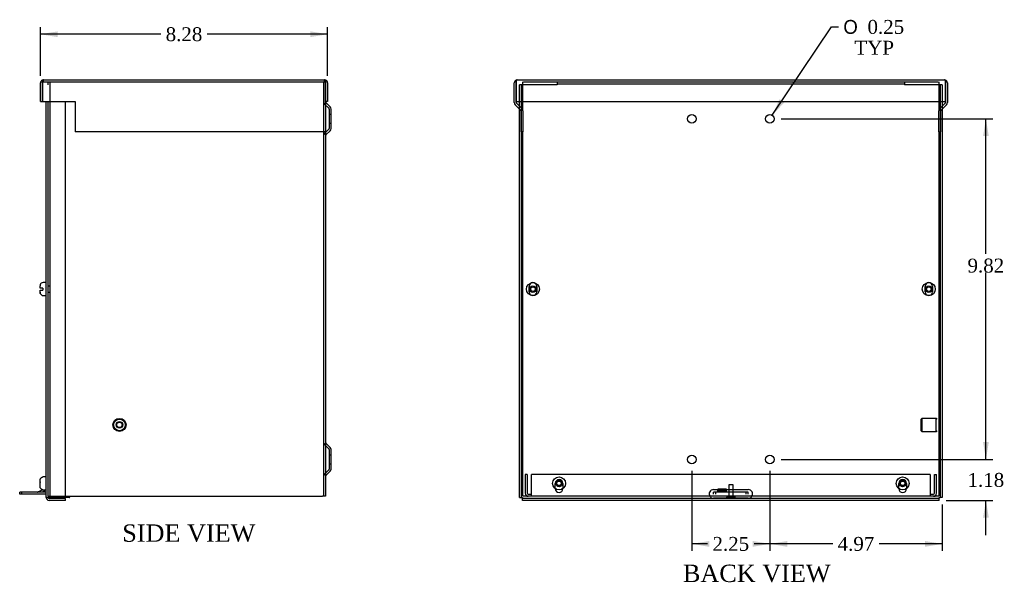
# Model space of a CAD drawing. Header units: inches. Extents: x 0.2 to 89.8, y -0.5 to 59.8.
# Tile 4 of 6: x 40.7 to 69.1, y 21.4 to 37.6. Entities that reach past the tile are written whole.
import ezdxf
from ezdxf.enums import TextEntityAlignment as Align
from ezdxf.lldxf.tags import DXFTag

# ---------------------------------------------------------------- set-up
doc = ezdxf.new("R2010")
doc.units = ezdxf.units.IN
doc.header["$MEASUREMENT"] = 0
for name, color, linetype in [('COM55240', 7, 'Continuous'), ('COM55636-31', 7, 'Continuous'), ('COM55638-11', 7, 'Continuous'), ('COM55639-31', 7, 'Continuous'), ('COM70786-9', 7, 'Continuous'), ('Default', 7, 'Continuous'), ('RVT19019', 7, 'Continuous'), ('SCS19491', 7, 'Continuous'), ('STD26152', 7, 'Continuous')]:
    doc.layers.add(name, color=color, linetype=linetype)
doc.styles.add('SEACAD_Solid_Edge_ANSI1_Symbols', font='txt')
doc.styles.add('SEACAD_Times_New_Roman', font='times.ttf')
tags = doc.linetypes.add('HIDDEN2', pattern=[0.1875, 0.125, -0.0625]).pattern_tags.tags
tags[6:7] = [DXFTag(74, 4), DXFTag(75, 0), DXFTag(340, '0'), DXFTag(46, 0.0), DXFTag(50, 0.0), DXFTag(44, 0.0), DXFTag(45, 0.0)]
tags[4:5] = [DXFTag(74, 4), DXFTag(75, 0), DXFTag(340, '0'), DXFTag(46, 0.0), DXFTag(50, 0.0), DXFTag(44, 0.0), DXFTag(45, 0.0)]
doc.dimstyles.new('HAMMOND_(STH_-_66x44)', dxfattribs={"dimtxt": 0.4, "dimasz": 0.5, "dimexe": 0.2, "dimexo": 0.2, "dimgap": 0.1, "dimtad": 0, "dimtih": 1, "dimtoh": 1, "dimzin": 0, "dimdsep": 46, "dimtxsty": 'SEACAD_Times_New_Roman', "dimblk1": '_SE_FILLED', "dimblk2": '_SE_FILLED', "dimsah": 1, "dimcen": 0.2, "dimadec": 0, "dimazin": 0, "dimtfac": 0.8, "dimtofl": 0, "dimtmove": 0, "dimatfit": 3, "dimfxl": 1, "dimtolj": 1, "dimtzin": 0, "dimarcsym": 0})

# ---------------------------------------------------------------- blocks, each defined once
blk = doc.blocks.new('SE4')
at = {"layer": 'COM55240', "color": 7, "linetype": 'Continuous'}
for p, q in [((40.707, 23.97), (40.707, 24.027)), ((40.769, 24.027), (40.707, 24.027)), ((40.769, 23.97), (40.707, 23.97)), ((41.47, 24.027), (40.769, 24.027)), ((40.769, 23.97), (40.769, 24.027)), ((41.47, 23.97), (40.769, 23.97)), ((41.37, 24.1), (41.219, 24.03)), ((41.425, 24.063), (41.348, 24.027)), ((41.425, 24.063), (41.409, 24.096))]:
    blk.add_line(p, q, dxfattribs=at)
blk.add_arc((41.207, 24.056), 0.029, 270, 295, dxfattribs=at)
at = {"layer": 'COM55636-31', "color": 7, "linetype": 'HIDDEN2'}
for p, q in [((41.527, 35.77), (41.527, 35.856)), ((41.584, 23.913), (41.584, 35.856)), ((49.47, 35.856), (49.47, 23.913)), ((49.498, 35.856), (49.527, 35.856)), ((41.527, 23.913), (41.527, 35.288)), ((49.618, 35.096), (49.496, 35.218)), ((49.627, 35.075), (49.627, 34.512)), ((49.684, 34.918), (49.627, 34.918)), ((49.627, 34.668), (49.684, 34.668)), ((49.496, 34.369), (49.618, 34.491)), ((41.584, 29.969), (41.527, 29.969)), ((41.527, 29.799), (41.584, 29.799)), ((49.618, 25.278), (49.496, 25.4)), ((49.627, 25.257), (49.627, 24.694)), ((49.684, 25.1), (49.627, 25.1)), ((49.627, 24.85), (49.684, 24.85)), ((49.496, 24.551), (49.618, 24.673)), ((41.527, 23.913), (41.613, 23.913)), ((41.613, 23.913), (42.032, 23.913))]:
    blk.add_line(p, q, dxfattribs=at)
at = {"layer": 'COM55636-31', "color": 7, "linetype": 'Continuous'}
for p, q in [((49.527, 35.288), (49.527, 23.913)), ((49.658, 35.136), (49.536, 35.258)), ((49.684, 34.512), (49.684, 35.075)), ((49.536, 34.328), (49.658, 34.45)), ((49.658, 25.318), (49.536, 25.44)), ((49.684, 24.694), (49.684, 25.257)), ((49.536, 24.51), (49.658, 24.632)), ((42.032, 23.913), (49.441, 23.913)), ((49.527, 23.913), (49.441, 23.913))]:
    blk.add_line(p, q, dxfattribs=at)
at = {"layer": 'COM55636-31', "color": 7, "linetype": 'HIDDEN2'}
for centre, radius, start, end in [((49.557, 35.28), 0.087, 180, 225), ((49.597, 35.075), 0.03, 0, 45), ((49.557, 34.307), 0.087, 135, 180), ((49.597, 34.512), 0.03, 315, 0), ((49.557, 25.462), 0.087, 180, 225), ((49.597, 25.257), 0.03, 0, 45), ((49.557, 24.489), 0.087, 135, 180), ((49.597, 24.694), 0.03, 315, 0)]:
    blk.add_arc(centre, radius, start, end, dxfattribs=at)
at = {"layer": 'COM55636-31', "color": 7, "linetype": 'Continuous'}
for centre, radius, start, end in [((49.557, 35.28), 0.03, 180, 225), ((49.597, 35.075), 0.087, 0, 45), ((49.597, 34.512), 0.087, 315, 0), ((49.557, 34.307), 0.03, 135, 180), ((49.557, 25.462), 0.03, 180, 225), ((49.597, 25.257), 0.087, 0, 45), ((49.557, 24.489), 0.03, 135, 180), ((49.597, 24.694), 0.087, 315, 0)]:
    blk.add_arc(centre, radius, start, end, dxfattribs=at)
at = {"layer": 'COM55638-11', "color": 7, "linetype": 'Continuous'}
for p, q in [((41.47, 23.879), (41.47, 35.288)), ((42.032, 23.879), (42.032, 35.288)), ((41.556, 23.879), (41.47, 23.879)), ((41.556, 23.879), (42.032, 23.879)), ((42.032, 23.85), (41.556, 23.85)), ((42.032, 23.793), (42.032, 23.85)), ((42.032, 23.793), (41.556, 23.793))]:
    blk.add_line(p, q, dxfattribs=at)
for radius in [0.086, 0.029]:
    blk.add_arc((41.556, 23.879), radius, 180, 270, dxfattribs=at)
at = {"layer": 'COM55639-31', "color": 7, "linetype": 'Continuous'}
for p, q in [((41.306, 35.288), (41.306, 35.827)), ((41.363, 35.908), (41.363, 35.827)), ((41.363, 35.288), (41.363, 35.827)), ((41.364, 35.827), (41.364, 35.908)), ((41.364, 35.827), (41.364, 35.288)), ((41.392, 35.913), (49.498, 35.913)), ((49.527, 35.827), (49.527, 35.908)), ((49.527, 35.908), (49.527, 35.827)), ((49.527, 35.261), (49.527, 35.827)), ((49.527, 35.827), (49.527, 35.288)), ((49.584, 35.827), (49.584, 35.288)), ((41.306, 35.288), (41.363, 35.288)), ((41.364, 35.288), (42.307, 35.288)), ((42.307, 35.288), (42.307, 35.261)), ((42.307, 35.261), (42.307, 35.2)), ((49.584, 35.288), (49.527, 35.288)), ((49.527, 35.261), (49.527, 35.2)), ((42.307, 35.2), (42.307, 35.046)), ((42.307, 35.046), (42.307, 35.026)), ((42.307, 35.026), (42.307, 34.413)), ((49.527, 35.2), (49.527, 35.046)), ((49.527, 35.046), (49.527, 35.026)), ((49.527, 35.026), (49.527, 34.413)), ((49.527, 34.413), (42.307, 34.413))]:
    blk.add_line(p, q, dxfattribs=at)
at = {"layer": 'COM55639-31', "color": 7, "linetype": 'HIDDEN2'}
for p, q in [((41.392, 35.856), (41.392, 35.913)), ((41.392, 35.856), (49.498, 35.856)), ((49.498, 35.856), (49.498, 35.913))]:
    blk.add_line(p, q, dxfattribs=at)
at = {"layer": 'COM55639-31', "color": 7, "linetype": 'Continuous'}
for centre, start, end in [((41.392, 35.827), 109.7069, 180), ((41.392, 35.827), 90, 109.7069), ((49.498, 35.827), 70.2931, 90), ((49.498, 35.827), 0, 70.2931)]:
    blk.add_arc(centre, 0.086, start, end, dxfattribs=at)
at = {"layer": 'COM55639-31', "color": 7, "linetype": 'HIDDEN2'}
for centre, start, end in [((41.392, 35.827), 90, 180), ((49.498, 35.827), 0, 90)]:
    blk.add_arc(centre, 0.029, start, end, dxfattribs=at)
at = {"layer": 'COM55639-31', "color": 7, "linetype": 'Continuous'}
for centre, start_param, end_param in [((41.392, 35.827), 3.141593, 3.485544), ((49.498, 35.827), 2.797642, 3.141593)]:
    blk.add_ellipse(centre, major_axis=(0, -0.086), ratio=0.997285, start_param=start_param, end_param=end_param, dxfattribs=at)
at = {"layer": 'COM55639-31', "color": 7, "linetype": 'HIDDEN2'}
for centre, start_param, end_param in [((41.392, 35.827), 3.141593, 4.712389), ((49.498, 35.827), 1.570796, 3.141593)]:
    blk.add_ellipse(centre, major_axis=(0, -0.029), ratio=0.997285, start_param=start_param, end_param=end_param, dxfattribs=at)
at = {"layer": 'RVT19019', "color": 7, "linetype": 'Continuous'}
blk.add_line((42.132, 23.873), (41.922, 23.873), dxfattribs=at)
for centre, start, end in [((41.922, 23.893), 224.427, 270), ((42.132, 23.893), 270, 90)]:
    blk.add_arc(centre, 0.02, start, end, dxfattribs=at)
at = {"layer": 'SCS19491', "color": 7, "linetype": 'Continuous'}
for p, q in [((41.295, 29.978), (41.295, 29.98)), ((41.295, 29.914), (41.295, 29.977)), ((41.37, 29.914), (41.295, 29.914)), ((41.295, 29.854), (41.37, 29.854)), ((41.295, 29.795), (41.295, 29.854)), ((41.3, 30.006), (41.299, 30.004)), ((41.37, 29.914), (41.37, 29.854)), ((41.445, 30.072), (41.385, 30.072)), ((41.295, 29.795), (41.295, 29.789)), ((41.301, 29.763), (41.295, 29.795)), ((41.3, 29.761), (41.301, 29.763)), ((41.385, 29.697), (41.445, 29.697)), ((41.37, 24.468), (41.37, 24.47)), ((41.445, 24.471), (41.385, 24.471)), ((41.295, 24.322), (41.295, 24.377)), ((41.301, 24.324), (41.295, 24.322)), ((41.295, 24.322), (41.295, 24.32)), ((41.295, 24.32), (41.295, 24.318)), ((41.301, 24.32), (41.295, 24.32)), ((41.295, 24.318), (41.295, 24.315)), ((41.295, 24.318), (41.301, 24.318)), ((41.295, 24.191), (41.295, 24.262)), ((41.3, 24.264), (41.301, 24.324)), ((41.37, 24.1), (41.37, 24.098)), ((41.385, 24.096), (41.445, 24.096))]:
    blk.add_line(p, q, dxfattribs=at)
for centre, radius, start, end in [((41.394, 29.977), 0.0981, 162.7336, 180.1206), ((41.385, 29.982), 0.09, 90, 165.0335), ((41.445, 30.047), 0.025, 0, 90), ((41.389, 29.789), 0.0938, 179.9209, 195.1289), ((41.385, 29.787), 0.09, 196.8119, 270), ((41.445, 29.722), 0.025, 270, 0), ((41.385, 24.381), 0.09, 90, 99.5941), ((41.445, 24.446), 0.025, 0, 90), ((41.385, 24.186), 0.09, 260.4059, 270), ((41.445, 24.121), 0.025, 270, 0)]:
    blk.add_arc(centre, radius, start, end, dxfattribs=at)
for points in [[(41.295, 24.377), (41.295, 24.382), (41.296, 24.387), (41.298, 24.398), (41.299, 24.403), (41.302, 24.413), (41.305, 24.418), (41.31, 24.428), (41.313, 24.432), (41.32, 24.44), (41.323, 24.444), (41.332, 24.451), (41.336, 24.454), (41.345, 24.46), (41.35, 24.462), (41.36, 24.465), (41.365, 24.467), (41.37, 24.468)], [(41.37, 24.1), (41.365, 24.101), (41.36, 24.102), (41.35, 24.106), (41.345, 24.108), (41.336, 24.114), (41.331, 24.117), (41.323, 24.124), (41.32, 24.128), (41.313, 24.136), (41.31, 24.14), (41.305, 24.15), (41.302, 24.155), (41.299, 24.165), (41.298, 24.17), (41.296, 24.181), (41.295, 24.186), (41.295, 24.191)]]:
    blk.add_open_spline(points, degree=3, knots=[0, 0, 0, 0, 0.125, 0.125, 0.25, 0.25, 0.375, 0.375, 0.5, 0.5, 0.625, 0.625, 0.75, 0.75, 0.875, 0.875, 1, 1, 1, 1], dxfattribs=at)
for points in [[(41.295, 24.315), (41.295, 24.315), (41.297, 24.314), (41.3, 24.314)], [(41.295, 24.262), (41.295, 24.263), (41.297, 24.263), (41.3, 24.264)]]:
    blk.add_open_spline(points, degree=3, dxfattribs=at)
at = {"layer": 'STD26152', "color": 7, "linetype": 'HIDDEN2'}
for radius in [0.188, 0.168, 0.095, 0.0781]:
    blk.add_circle((43.584, 25.97), radius, dxfattribs=at)
blk = doc.blocks.new('SE7')
at = {"layer": 'COM55240', "color": 7, "linetype": 'HIDDEN2'}
for p, q in [((60.711, 23.97), (60.711, 24.027)), ((60.773, 24.027), (60.711, 24.027)), ((61.648, 24.027), (60.773, 24.027)), ((60.773, 23.97), (60.773, 24.027)), ((60.836, 24.063), (60.836, 24.114)), ((61.086, 24.114), (60.836, 24.114)), ((61.086, 24.063), (60.836, 24.063)), ((60.836, 24.063), (60.836, 24.027)), ((61.086, 24.063), (61.086, 24.114)), ((61.086, 24.027), (61.086, 24.063)), ((61.648, 23.97), (61.648, 24.027)), ((61.711, 24.027), (61.648, 24.027)), ((61.711, 23.97), (61.711, 24.027))]:
    blk.add_line(p, q, dxfattribs=at)
at = {"layer": 'COM55636-31', "color": 7, "linetype": 'HIDDEN2'}
for p, q in [((55.211, 35.288), (55.211, 35.856)), ((55.232, 35.856), (55.297, 35.856)), ((55.297, 35.856), (67.125, 35.856)), ((67.125, 35.856), (67.189, 35.856)), ((67.211, 35.856), (67.211, 35.288))]:
    blk.add_line(p, q, dxfattribs=at)
at = {"layer": 'COM55636-31', "color": 7, "linetype": 'Continuous'}
for p, q in [((55.211, 35.026), (55.211, 35.288)), ((67.211, 35.288), (67.211, 35.026)), ((55.211, 23.913), (55.211, 34.413)), ((67.211, 34.413), (67.211, 23.913)), ((55.297, 23.913), (55.211, 23.913)), ((67.125, 23.913), (55.297, 23.913)), ((67.211, 23.913), (67.125, 23.913))]:
    blk.add_line(p, q, dxfattribs=at)
for centre in [(60.086, 34.793), (62.336, 34.793), (60.086, 24.975), (62.336, 24.975)]:
    blk.add_circle(centre, 0.125, dxfattribs=at)
at = {"layer": 'COM55638-11', "color": 7, "linetype": 'HIDDEN2'}
for p, q in [((55.117, 35.288), (55.117, 35.77)), ((55.174, 35.77), (55.117, 35.77)), ((55.174, 35.288), (55.174, 35.77)), ((55.203, 35.77), (55.174, 35.77)), ((56.203, 35.77), (55.203, 35.77)), ((56.203, 35.856), (56.203, 35.799)), ((56.203, 35.799), (66.218, 35.799)), ((56.203, 35.799), (56.203, 35.77)), ((66.218, 35.856), (66.218, 35.799)), ((66.218, 35.799), (66.218, 35.77)), ((67.218, 35.77), (66.218, 35.77)), ((67.247, 35.77), (67.218, 35.77)), ((67.247, 35.77), (67.247, 35.288)), ((67.304, 35.77), (67.247, 35.77)), ((67.304, 35.77), (67.304, 35.288)), ((55.117, 35.074), (55.117, 35.155)), ((55.174, 34.413), (55.174, 35.098)), ((67.247, 35.098), (67.247, 34.413)), ((67.304, 35.155), (67.304, 35.074)), ((55.395, 29.806), (55.395, 29.963)), ((55.613, 29.963), (55.613, 29.806)), ((66.809, 29.806), (66.809, 29.963)), ((67.027, 29.963), (67.027, 29.806)), ((56.148, 24.127), (56.148, 24.284)), ((56.366, 24.284), (56.366, 24.127)), ((66.055, 24.127), (66.055, 24.284)), ((66.273, 24.284), (66.273, 24.127)), ((60.711, 24.104), (61.711, 24.104))]:
    blk.add_line(p, q, dxfattribs=at)
at = {"layer": 'COM55638-11', "color": 7, "linetype": 'Continuous'}
for p, q in [((55.117, 35.155), (55.117, 35.288)), ((55.174, 35.098), (55.174, 35.288)), ((67.247, 35.288), (67.247, 35.098)), ((67.304, 35.288), (67.304, 35.155)), ((55.117, 23.879), (55.117, 35.074)), ((67.304, 35.074), (67.304, 23.879)), ((55.174, 23.879), (55.174, 34.413)), ((67.247, 34.413), (67.247, 23.879)), ((55.117, 23.879), (55.174, 23.879)), ((55.174, 23.879), (55.203, 23.879)), ((55.203, 23.879), (55.203, 23.85)), ((55.203, 23.793), (55.203, 23.85)), ((67.218, 23.85), (55.203, 23.85)), ((61.711, 23.857), (60.711, 23.857)), ((67.218, 23.879), (67.247, 23.879)), ((67.218, 23.85), (67.218, 23.879)), ((67.218, 23.793), (67.218, 23.85)), ((67.304, 23.879), (67.247, 23.879)), ((67.218, 23.793), (55.203, 23.793))]:
    blk.add_line(p, q, dxfattribs=at)
at = {"layer": 'COM55638-11', "color": 7, "linetype": 'HIDDEN2'}
for centre, radius, start, end in [((55.504, 29.963), 0.109, 0, 180), ((66.918, 29.963), 0.109, 0, 180), ((55.504, 29.806), 0.109, 180, 0), ((66.918, 29.806), 0.109, 180, 0), ((56.257, 24.284), 0.109, 0, 180), ((66.164, 24.284), 0.109, 0, 180), ((56.257, 24.127), 0.109, 180, 0), ((60.711, 23.979), 0.125, 90, 211.8704), ((61.711, 23.979), 0.125, 328.1296, 90), ((66.164, 24.127), 0.109, 180, 0)]:
    blk.add_arc(centre, radius, start, end, dxfattribs=at)
at = {"layer": 'COM55638-11', "color": 7, "linetype": 'Continuous'}
for centre, radius, start, end in [((60.711, 23.979), 0.125, 211.8704, 233.1301), ((60.705, 23.974), 0.118, 234.2288, 273.0561), ((61.717, 23.973), 0.116, 266.7489, 305.9662), ((61.711, 23.979), 0.125, 306.8699, 328.1296)]:
    blk.add_arc(centre, radius, start, end, dxfattribs=at)
at = {"layer": 'COM55639-31', "color": 7, "linetype": 'Continuous'}
for p, q in [((54.966, 35.261), (54.966, 35.827)), ((55.023, 35.908), (55.023, 35.827)), ((55.023, 35.827), (55.023, 35.908)), ((55.023, 35.261), (55.023, 35.827)), ((55.023, 35.827), (55.023, 35.288)), ((55.052, 35.913), (67.369, 35.913)), ((67.398, 35.827), (67.398, 35.908)), ((67.398, 35.908), (67.398, 35.827)), ((67.398, 35.288), (67.398, 35.827)), ((67.398, 35.827), (67.398, 35.261)), ((67.455, 35.827), (67.455, 35.261)), ((55.023, 35.288), (67.398, 35.288)), ((55.032, 35.241), (55.186, 35.087)), ((67.236, 35.087), (67.39, 35.241)), ((54.991, 35.2), (55.145, 35.046)), ((55.154, 35.026), (55.154, 34.413)), ((55.211, 35.026), (55.211, 34.413)), ((67.211, 34.413), (67.211, 35.026)), ((67.268, 34.413), (67.268, 35.026)), ((67.276, 35.046), (67.43, 35.2)), ((55.211, 34.413), (55.154, 34.413)), ((67.211, 34.413), (67.268, 34.413))]:
    blk.add_line(p, q, dxfattribs=at)
for centre, radius, start, end in [((55.052, 35.827), 0.086, 109.7069, 180), ((55.052, 35.827), 0.086, 90, 109.7069), ((67.369, 35.827), 0.086, 70.2931, 90), ((67.369, 35.827), 0.086, 0, 70.2931), ((55.052, 35.261), 0.086, 180, 225), ((55.052, 35.261), 0.029, 180, 225), ((67.369, 35.261), 0.029, 315, 0), ((67.369, 35.261), 0.086, 315, 0), ((55.125, 35.026), 0.029, 0, 45), ((55.125, 35.026), 0.086, 0, 45), ((67.297, 35.026), 0.086, 135, 180), ((67.297, 35.026), 0.029, 135, 180)]:
    blk.add_arc(centre, radius, start, end, dxfattribs=at)
for centre, start_param, end_param in [((55.052, 35.827), 3.141593, 3.485544), ((67.369, 35.827), 2.797642, 3.141593)]:
    blk.add_ellipse(centre, major_axis=(0, -0.086), ratio=0.997285, start_param=start_param, end_param=end_param, dxfattribs=at)
at = {"layer": 'COM70786-9', "color": 7, "linetype": 'HIDDEN2'}
for p, q in [((55.281, 24.538), (55.281, 23.999)), ((55.338, 24.538), (55.281, 24.538)), ((55.338, 24.538), (55.338, 23.999)), ((55.461, 23.999), (55.461, 24.538)), ((66.961, 24.538), (55.461, 24.538)), ((66.961, 24.538), (66.961, 23.999)), ((67.084, 24.538), (67.141, 24.538)), ((67.084, 23.999), (67.084, 24.538)), ((67.141, 23.999), (67.141, 24.538)), ((55.367, 23.97), (55.461, 23.97)), ((55.461, 23.913), (55.461, 23.999)), ((66.961, 23.999), (66.961, 23.913)), ((66.961, 23.97), (67.055, 23.97))]:
    blk.add_line(p, q, dxfattribs=at)
for centre, radius, start, end in [((55.367, 23.999), 0.086, 180, 270), ((55.367, 23.999), 0.029, 180, 270), ((67.055, 23.999), 0.086, 270, 0), ((67.055, 23.999), 0.029, 270, 0)]:
    blk.add_arc(centre, radius, start, end, dxfattribs=at)
at = {"layer": 'RVT19019', "color": 7, "linetype": 'HIDDEN2'}
for p, q in [((61.273, 24.241), (61.148, 24.241)), ((61.148, 24.241), (61.148, 23.913)), ((61.273, 23.913), (61.273, 24.241))]:
    blk.add_line(p, q, dxfattribs=at)
at = {"layer": 'RVT19019', "color": 7, "linetype": 'Continuous'}
blk.add_line((61.316, 23.873), (61.106, 23.873), dxfattribs=at)
for centre, start, end in [((61.106, 23.893), 90, 270), ((61.316, 23.893), 270, 90)]:
    blk.add_arc(centre, 0.02, start, end, dxfattribs=at)
at = {"layer": 'SCS19491', "color": 7, "linetype": 'HIDDEN2'}
for centre, radius in [((55.504, 29.884), 0.187), ((55.504, 29.884), 0.095), ((55.504, 29.884), 0.065), ((66.918, 29.884), 0.187), ((66.918, 29.884), 0.095), ((66.918, 29.884), 0.065), ((56.257, 24.284), 0.187), ((66.164, 24.284), 0.187), ((56.257, 24.284), 0.095), ((56.257, 24.284), 0.065), ((66.164, 24.284), 0.095), ((66.164, 24.284), 0.065)]:
    blk.add_circle(centre, radius, dxfattribs=at)
at = {"layer": 'STD26152', "color": 7, "linetype": 'HIDDEN2'}
for p, q in [((66.714, 26.157), (66.694, 26.137)), ((66.694, 25.802), (66.694, 26.137)), ((66.714, 26.157), (66.714, 25.782)), ((67.134, 26.157), (66.714, 26.157)), ((67.134, 25.782), (67.134, 26.157)), ((67.154, 26.137), (67.134, 26.157)), ((66.694, 25.802), (66.714, 25.782)), ((66.714, 25.782), (67.134, 25.782)), ((67.134, 25.782), (67.154, 25.802))]:
    blk.add_line(p, q, dxfattribs=at)
blk = doc.blocks.new('DMBLK6')
at = {"layer": 'Default', "linetype": 'Continuous', "transparency": 16777216}
for points in [[(41.806, 37.314), (41.306, 37.231), (41.806, 37.147)], [(49.084, 37.314), (49.084, 37.147), (49.584, 37.231)]]:
    blk.add_hatch(color=7, dxfattribs=at).paths.add_polyline_path(points)
at = {"layer": 'Default', "color": 7, "linetype": 'Continuous', "transparency": 16777216}
for p, q in [((41.306, 36.027), (41.306, 37.431)), ((44.775, 37.231), (41.306, 37.231)), ((49.584, 37.231), (46.116, 37.231)), ((49.584, 36.027), (49.584, 37.431))]:
    blk.add_line(p, q, dxfattribs=at)
at = {"layer": 'Default', "color": 7, "linetype": 'Continuous', "transparency": 16777216, "style": 'SEACAD_Times_New_Roman'}
blk.add_text('8.28', height=0.4, dxfattribs=at).set_placement((44.915, 37.431), align=Align.TOP_LEFT)
blk = doc.blocks.new('_SE_FILLED')
at = {"color": 0}
blk.add_line((0, 0), (-1, 0), dxfattribs=at)
blk.add_solid([(0, 0), (-1, -0.1665), (-1, 0.1665), (0, 0)], dxfattribs=at)
blk = doc.blocks.new('DMBLK8')
at = {"layer": 'Default', "linetype": 'Continuous', "transparency": 16777216}
for points in [[(62.836, 22.456), (62.836, 22.623), (62.336, 22.54)], [(66.804, 22.456), (67.304, 22.54), (66.804, 22.623)]]:
    blk.add_hatch(color=7, dxfattribs=at).paths.add_polyline_path(points)
at = {"layer": 'Default', "color": 7, "linetype": 'Continuous', "transparency": 16777216}
for p, q in [((62.336, 24.65), (62.336, 22.34)), ((67.304, 23.679), (67.304, 22.34)), ((64.149, 22.54), (62.336, 22.54)), ((67.304, 22.54), (65.491, 22.54))]:
    blk.add_line(p, q, dxfattribs=at)
at = {"layer": 'Default', "color": 7, "linetype": 'Continuous', "transparency": 16777216, "style": 'SEACAD_Times_New_Roman'}
blk.add_text('4.97', height=0.4, dxfattribs=at).set_placement((64.289, 22.74), align=Align.TOP_LEFT)
blk = doc.blocks.new('DMBLK9')
at = {"layer": 'Default', "linetype": 'Continuous', "transparency": 16777216}
for points in [[(60.586, 22.456), (60.586, 22.623), (60.086, 22.54)], [(61.836, 22.456), (62.336, 22.54), (61.836, 22.623)]]:
    blk.add_hatch(color=7, dxfattribs=at).paths.add_polyline_path(points)
at = {"layer": 'Default', "color": 7, "linetype": 'Continuous', "transparency": 16777216}
for p, q in [((60.086, 24.65), (60.086, 22.34)), ((62.336, 24.65), (62.336, 22.34)), ((60.54, 22.54), (60.086, 22.54)), ((62.336, 22.54), (61.882, 22.54))]:
    blk.add_line(p, q, dxfattribs=at)
at = {"layer": 'Default', "color": 7, "linetype": 'Continuous', "transparency": 16777216, "style": 'SEACAD_Times_New_Roman'}
blk.add_text('2.25', height=0.4, dxfattribs=at).set_placement((60.68, 22.74), align=Align.TOP_LEFT)
blk = doc.blocks.new('DMBLK10')
at = {"layer": 'Default', "linetype": 'Continuous', "transparency": 16777216}
blk.add_hatch(color=7, dxfattribs=at).paths.add_polyline_path([(62.615, 35.359), (62.405, 34.897), (62.753, 35.266)])
at = {"layer": 'Default', "color": 7, "linetype": 'Continuous', "transparency": 16777216}
for p, q in [((62.405, 34.897), (64.114, 37.442)), ((64.114, 37.442), (64.314, 37.442))]:
    blk.add_line(p, q, dxfattribs=at)
for s, style, p in [('O', 'SEACAD_Solid_Edge_ANSI1_Symbols', (64.454, 37.642)), ('0.25', 'SEACAD_Times_New_Roman', (65.15, 37.642)), ('TYP', 'SEACAD_Times_New_Roman', (64.774, 37.042))]:
    blk.add_text(s, height=0.4, dxfattribs=dict(at, style=style)).set_placement(p, align=Align.TOP_LEFT)
blk = doc.blocks.new('DMBLK15')
at = {"layer": 'Default', "linetype": 'Continuous', "transparency": 16777216}
for points in [[(68.648, 34.293), (68.565, 34.793), (68.482, 34.293)], [(68.648, 25.475), (68.482, 25.475), (68.565, 24.975)]]:
    blk.add_hatch(color=7, dxfattribs=at).paths.add_polyline_path(points)
at = {"layer": 'Default', "color": 7, "linetype": 'Continuous', "transparency": 16777216}
for p, q in [((62.661, 34.793), (68.765, 34.793)), ((68.565, 30.902), (68.565, 34.793)), ((68.565, 24.975), (68.565, 30.362)), ((62.661, 24.975), (68.765, 24.975))]:
    blk.add_line(p, q, dxfattribs=at)
at = {"layer": 'Default', "color": 7, "linetype": 'Continuous', "transparency": 16777216, "style": 'SEACAD_Times_New_Roman'}
blk.add_text('9.82', height=0.4, dxfattribs=at).set_placement((68.034, 30.762), align=Align.TOP_LEFT)
blk = doc.blocks.new('DMBLK16')
at = {"layer": 'Default', "linetype": 'Continuous', "transparency": 16777216}
for points in [[(68.648, 25.475), (68.482, 25.475), (68.565, 24.975)], [(68.648, 23.293), (68.565, 23.793), (68.482, 23.293)]]:
    blk.add_hatch(color=7, dxfattribs=at).paths.add_polyline_path(points)
at = {"layer": 'Default', "color": 7, "linetype": 'Continuous', "transparency": 16777216}
for p, q in [((68.565, 24.975), (68.565, 25.975)), ((62.661, 24.975), (68.765, 24.975)), ((67.418, 23.793), (68.765, 23.793)), ((68.565, 22.793), (68.565, 23.793))]:
    blk.add_line(p, q, dxfattribs=at)
at = {"layer": 'Default', "color": 7, "linetype": 'Continuous', "transparency": 16777216, "style": 'SEACAD_Times_New_Roman'}
blk.add_text('1.18', height=0.4, dxfattribs=at).set_placement((68.034, 24.584), align=Align.TOP_LEFT)

msp = doc.modelspace()

# ---------------------------------------------------------------- block references
at = {"layer": 'Default'}
for name in ['SE4', 'SE7']:
    msp.add_blockref(name, (0, 0), dxfattribs=at)

# ---------------------------------------------------------------- texts
at = {"layer": 'Default', "color": 7, "linetype": 'Continuous', "style": 'SEACAD_Times_New_Roman'}
for s, p in [('SIDE VIEW', (43.664, 23.101)), ('BACK VIEW', (59.829, 21.941))]:
    msp.add_text(s, height=0.5, dxfattribs=at).set_placement(p, align=Align.TOP_LEFT)

# ---------------------------------------------------------------- dimensions: what is measured, and where the dimension line sits
at = {"layer": 'Default', "color": 7, "linetype": 'Continuous'}
dim = msp.add_diameter_dim_2p(p1=(62.266, 34.69), p2=(62.405, 34.897), text='\\A1;<>\\PTYP', dimstyle='HAMMOND_(STH_-_66x44)', dxfattribs=at)
dim.commit()
dim.dimension.update_dxf_attribs({"geometry": 'DMBLK10', "text_midpoint": (64.314, 37.442), "dimtype": 163})
for base, p1, p2, picture, middle in [((41.306, 37.231), (49.584, 35.827), (41.306, 35.827), 'DMBLK6', (45.445, 37.231)), ((60.086, 22.54), (62.336, 24.85), (60.086, 24.85), 'DMBLK9', (61.211, 22.54)), ((62.336, 22.54), (67.304, 23.879), (62.336, 24.85), 'DMBLK8', (64.82, 22.54))]:
    dim = msp.add_linear_dim(base=base, p1=p1, p2=p2, text='\\A1;<>', dimstyle='HAMMOND_(STH_-_66x44)', dxfattribs=at)
    dim.commit()
    dim.dimension.update_dxf_attribs({"geometry": picture, "text_midpoint": middle, "dimtype": 160})
for p1, p2, picture, middle, dimtype in [((62.461, 24.975), (62.461, 34.793), 'DMBLK15', (68.565, 30.562), 161), ((67.218, 23.793), (62.461, 24.975), 'DMBLK16', (68.565, 24.384), 160)]:
    dim = msp.add_linear_dim(base=(68.565, 24.975), p1=p1, p2=p2, angle=90, text='\\A1;<>', dimstyle='HAMMOND_(STH_-_66x44)', dxfattribs=at)
    dim.commit()
    dim.dimension.update_dxf_attribs({"geometry": picture, "text_midpoint": middle, "dimtype": dimtype})

doc.saveas('drawing.dxf')
